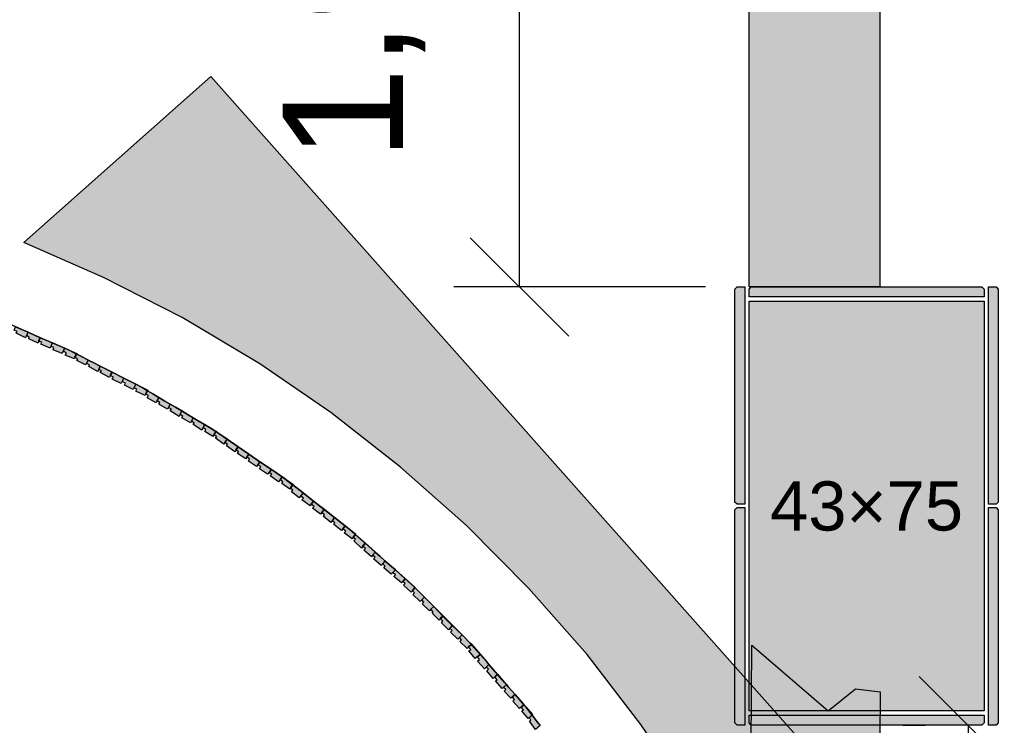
# Model space of a CAD drawing. Header units: millimetres. Extents: x -9985 to 240895, y -184894 to 39395.
# Tile 138 of 164: x 142700 to 144502, y 6218 to 7510. Entities that reach past the tile are written whole.
import ezdxf
from ezdxf.enums import TextEntityAlignment as Align

# ---------------------------------------------------------------- set-up
doc = ezdxf.new("R2010")
doc.units = ezdxf.units.MM
for name, color, linetype in [('A-MURI-ESISTENTI', 7, 'Continuous'), ('A-MURI-NUOVI', 40, 'Continuous'), ('A-PILASTRI', 8, 'Continuous'), ('A-QUOTE', 30, 'Continuous'), ('A-QUOTE-MURI-NUOVI', 34, 'Continuous'), ('A-QUOTE-PILASTRI', 7, 'Continuous')]:
    doc.layers.add(name, color=color, linetype=linetype)
doc.styles.add('VISIO', font='arial.ttf')
doc.dimstyles.new('VISIO-M', dxfattribs={"dimtxt": 220, "dimasz": 120, "dimexe": 120, "dimexo": 80, "dimgap": 60, "dimtad": 1, "dimlfac": 0.001, "dimtxsty": 'VISIO', "dimtsz": 90, "dimcen": 2.5, "dimclrd": 30, "dimclre": 30, "dimclrt": 30, "dimazin": 3, "dimtfac": 1, "dimtmove": 0, "dimatfit": 3, "dimarcsym": 0})

msp = doc.modelspace()

# ---------------------------------------------------------------- hatches: boundary and pattern name
at = {"layer": 'A-MURI-ESISTENTI'}
msp.add_hatch(color=7, dxfattribs=at).paths.add_polyline_path([(144270, 5565), (144150, 5575), (144035, 5630), (144040, 6365), (144180, 6245), (144230, 6285), (144275, 6280), (144270, 5565)])
at = {"layer": 'A-MURI-NUOVI'}
for points in [[(144035, 8918), (144274, 8918), (144274, 7021), (144035, 7021), (144035, 8918)], [(144121, 6200), (144134, 5776), (144101.631, 5822.452), (143980, 5997), (143950, 6048), (143928, 6086), (143837, 6220), (143739, 6348), (143632, 6469), (143518, 6584), (143397, 6691), (143270, 6791), (143140, 6880), (143137, 6882), (142998, 6965), (142854, 7038), (142708, 7102), (143050, 7406), (144121, 6200)], [(142749.111, 6923.455), (142738, 6928), (142716, 6938), (142693, 6948), (142680.5, 6953.682), (142749.111, 6923.455)], [(142694, 6936), (142696, 6939), (142690.5, 6941.75), (142693, 6948), (142716, 6938), (142713, 6932), (142711, 6928), (142694, 6936)], [(142738, 6928), (142735, 6922), (142735.529, 6921.824), (142734, 6918), (142717, 6926), (142718, 6929), (142713, 6932), (142716, 6938), (142738, 6928)], [(142735, 6922), (142738, 6928), (142735.529, 6921.824), (142735, 6922)], [(142739, 6916), (142741, 6920), (142735.529, 6921.824), (142738, 6928), (142749.111, 6923.455), (142759.883, 6918.709), (142756, 6909), (142739, 6916)], [(142760, 6919), (142759.883, 6918.709), (142749.111, 6923.455), (142760, 6919)], [(142782.805, 6908.61), (142780, 6903), (142778, 6899), (142762, 6906), (142763, 6910), (142758, 6912), (142759.913, 6918.696), (142782.805, 6908.61)], [(142759.883, 6918.709), (142760, 6919), (142759.913, 6918.696), (142759.883, 6918.709)], [(142783, 6909), (142782.805, 6908.61), (142759.913, 6918.696), (142760, 6919), (142783, 6909)], [(142804, 6896.5), (142801, 6892), (142802, 6891.5), (142801, 6889), (142784, 6896), (142786, 6900), (142780, 6903), (142782.805, 6908.61), (142791, 6905), (142804.616, 6898.041), (142804, 6896.5)], [(142782.805, 6908.61), (142783, 6909), (142805, 6899), (142804.616, 6898.041), (142791, 6905), (142782.805, 6908.61)], [(142801, 6892), (142804, 6896.5), (142802, 6891.5), (142801, 6892)], [(142805, 6886), (142807, 6889), (142802, 6891.5), (142804, 6896.5), (142804.923, 6897.884), (142817.25, 6891.583), (142826, 6887), (142821, 6878), (142805, 6886)], [(142804.923, 6897.884), (142804, 6896.5), (142804.616, 6898.041), (142804.923, 6897.884)], [(142804.923, 6897.884), (142805, 6898), (142817.25, 6891.583), (142804.923, 6897.884)], [(142826, 6887), (142817.25, 6891.583), (142836, 6882), (142826, 6887)], [(142847.947, 6875.894), (142845, 6870), (142843, 6866), (142827, 6875), (142828, 6878), (142823, 6881), (142826, 6887), (142836, 6882), (142847.947, 6875.894)], [(142848, 6876), (142847.947, 6875.894), (142836, 6882), (142848, 6876)], [(142869.812, 6864.718), (142866, 6859), (142866.8, 6858.6), (142865, 6855), (142848, 6864), (142850, 6867), (142845, 6870), (142847.947, 6875.894), (142869.812, 6864.718)], [(142870, 6865), (142869.812, 6864.718), (142847.947, 6875.894), (142848, 6876), (142870, 6865)], [(142866, 6859), (142869.812, 6864.718), (142869.85, 6864.699), (142866.8, 6858.6), (142866, 6859)], [(142870, 6852), (142872, 6856), (142866.8, 6858.6), (142869.85, 6864.699), (142890.956, 6853.912), (142888, 6848), (142886, 6844), (142870, 6852)], [(142869.812, 6864.718), (142870, 6865), (142869.85, 6864.699), (142869.812, 6864.718)], [(142891, 6854), (142890.956, 6853.912), (142869.85, 6864.699), (142870, 6865), (142891, 6854)], [(142888, 6848), (142890.956, 6853.912), (142912.858, 6842.717), (142908, 6833), (142892, 6841), (142894, 6845), (142888, 6848)], [(142890.956, 6853.912), (142891, 6854), (142913, 6843), (142912.858, 6842.717), (142890.956, 6853.912)], [(142934, 6831), (142931, 6825), (142931.385, 6824.769), (142930, 6822), (142913, 6830), (142915, 6834), (142910, 6836), (142912.875, 6842.708), (142926, 6836), (142934.476, 6830.953), (142934.389, 6830.778), (142934, 6831)], [(142913, 6843), (142912.875, 6842.708), (142912.858, 6842.717), (142913, 6843)], [(142912.875, 6842.708), (142913, 6843), (142935, 6832), (142934.476, 6830.953), (142926, 6836), (142912.875, 6842.708)], [(142931, 6825), (142934, 6831), (142934.389, 6830.778), (142931.385, 6824.769), (142931, 6825)], [(142934, 6818), (142936, 6822), (142931.385, 6824.769), (142934.389, 6830.778), (142943.864, 6825.364), (142954.897, 6818.794), (142952, 6813), (142950, 6809), (142934, 6818)], [(142943.864, 6825.364), (142934.389, 6830.778), (142934.476, 6830.953), (142943.864, 6825.364)], [(142955, 6819), (142954.897, 6818.794), (142943.864, 6825.364), (142955, 6819)], [(142952, 6813), (142954.897, 6818.794), (142966.308, 6812), (142976, 6806), (142971, 6797), (142955, 6806), (142957, 6809), (142952, 6813)], [(142954.897, 6818.794), (142955, 6819), (142966.308, 6812), (142954.897, 6818.794)], [(142985.545, 6800.545), (142976, 6806), (142966.308, 6812), (142985.545, 6800.545)], [(142996.894, 6793.788), (142994, 6788), (142992, 6784), (142976, 6794), (142978, 6797), (142973, 6800), (142976, 6806), (142985.545, 6800.545), (142996.894, 6793.788)], [(142997, 6794), (142996.894, 6793.788), (142985.545, 6800.545), (142997, 6794)], [(142997, 6781), (142999, 6784), (142994, 6788), (142996.894, 6793.788), (143008.631, 6786.8), (143018, 6781), (143013, 6772), (142997, 6781)], [(142996.894, 6793.788), (142997, 6794), (143008.631, 6786.8), (142996.894, 6793.788)], [(143027.227, 6775.727), (143018, 6781), (143008.631, 6786.8), (143027.227, 6775.727)], [(143018, 6769), (143020, 6772), (143015, 6775), (143018, 6781), (143027.227, 6775.727), (143038.891, 6768.782), (143036, 6763), (143034, 6759), (143018, 6769)], [(143039, 6769), (143038.891, 6768.782), (143027.227, 6775.727), (143039, 6769)], [(143036, 6763), (143038.891, 6768.782), (143050.954, 6761.6), (143059.25, 6756.464), (143059.978, 6755.967), (143056, 6750), (143054, 6747), (143039, 6756), (143041, 6760), (143036, 6763)], [(143038.891, 6768.782), (143039, 6769), (143050.954, 6761.6), (143038.891, 6768.782)], [(143059.25, 6756.464), (143050.954, 6761.6), (143057, 6758), (143059.25, 6756.464)], [(143059, 6744), (143061, 6747), (143056, 6750), (143059.978, 6755.967), (143062.727, 6754.091), (143080, 6742), (143076, 6736), (143074, 6733), (143059, 6744)], [(143060, 6756), (143059.978, 6755.967), (143059.25, 6756.464), (143060, 6756)], [(143059.978, 6755.967), (143060, 6756), (143062.727, 6754.091), (143059.978, 6755.967)], [(143080, 6742), (143062.727, 6754.091), (143120, 6715), (143100, 6728), (143080, 6742)], [(143076, 6736), (143080, 6742), (143100, 6728), (143096, 6723), (143096.435, 6722.652), (143094, 6719), (143079, 6730), (143081, 6733), (143076, 6736)], [(143096, 6723), (143100, 6728), (143096.435, 6722.652), (143096, 6723)], [(143099, 6716), (143101, 6719), (143096.435, 6722.652), (143100, 6728), (143120, 6715), (143116, 6709), (143114, 6706), (143099, 6716)], [(143140, 6701), (143136, 6695), (143134, 6692), (143119, 6702), (143121, 6706), (143116, 6709), (143120, 6715), (143140, 6701)], [(143185.25, 6670.238), (143181, 6673), (143161, 6687), (143140, 6701), (143120, 6715), (143183, 6672), (143185.25, 6670.238)], [(143139, 6688), (143142, 6692), (143136, 6695), (143140, 6701), (143161, 6687), (143154, 6678), (143139, 6688)], [(143181, 6673), (143177, 6668), (143177.068, 6667.945), (143174, 6664), (143159, 6675), (143162, 6678), (143157, 6681), (143161, 6687), (143181, 6673)], [(143177, 6668), (143181, 6673), (143177.068, 6667.945), (143177, 6668)], [(143180, 6661), (143182, 6664), (143177.068, 6667.945), (143181, 6673), (143185.25, 6670.238), (143199.861, 6658.792), (143196, 6653), (143196.2, 6652.8), (143195, 6651), (143180, 6661)], [(143201, 6660), (143200.218, 6658.828), (143200, 6659), (143199.861, 6658.792), (143185.25, 6670.238), (143201, 6660)], [(143200.08, 6658.62), (143196.2, 6652.8), (143196, 6653), (143199.861, 6658.792), (143200.08, 6658.62)], [(143196.2, 6652.8), (143200.08, 6658.62), (143218.903, 6643.876), (143212, 6635), (143198, 6646), (143200, 6649), (143196.2, 6652.8)], [(143200.218, 6658.828), (143200.08, 6658.62), (143199.861, 6658.792), (143200, 6659), (143200.218, 6658.828)], [(143200.08, 6658.62), (143200.218, 6658.828), (143219, 6644), (143218.903, 6643.876), (143200.08, 6658.62)], [(143217, 6631), (143220, 6634), (143215, 6638), (143218.912, 6643.869), (143237.964, 6628.945), (143234, 6623), (143232, 6620), (143217, 6631)], [(143219, 6644), (143218.912, 6643.869), (143218.903, 6643.876), (143219, 6644)], [(143218.912, 6643.869), (143219, 6644), (143238, 6629), (143237.964, 6628.945), (143218.912, 6643.869)], [(143234, 6623), (143237.964, 6628.945), (143257.622, 6613.546), (143253, 6608), (143253.205, 6607.836), (143251, 6605), (143236, 6616), (143239, 6619), (143234, 6623)], [(143237.964, 6628.945), (143238, 6629), (143258, 6614), (143257.622, 6613.546), (143237.964, 6628.945)], [(143257.638, 6613.534), (143253.205, 6607.836), (143253, 6608), (143257.622, 6613.546), (143257.638, 6613.534)], [(143253.205, 6607.836), (143257.638, 6613.534), (143276.694, 6598.606), (143270, 6590), (143256, 6601), (143258, 6604), (143253.205, 6607.836)], [(143258, 6614), (143257.638, 6613.534), (143257.622, 6613.546), (143258, 6614)], [(143257.638, 6613.534), (143258, 6614), (143277, 6599), (143276.694, 6598.606), (143257.638, 6613.534)], [(143275, 6586), (143277, 6589), (143273, 6593), (143276.723, 6598.584), (143295.75, 6583.679), (143289, 6575), (143275, 6586)], [(143277, 6599), (143276.723, 6598.584), (143276.694, 6598.606), (143277, 6599)], [(143276.723, 6598.584), (143277, 6599), (143296, 6584), (143295.75, 6583.679), (143276.723, 6598.584)], [(143313, 6566), (143310, 6563), (143310.652, 6562.478), (143309, 6560), (143294, 6571), (143297, 6574), (143292, 6578), (143295.774, 6583.661), (143303, 6578), (143314.316, 6567.974), (143313, 6566)], [(143295.75, 6583.679), (143296, 6584), (143295.774, 6583.661), (143295.75, 6583.679)], [(143295.774, 6583.661), (143296, 6584), (143315, 6569), (143314.316, 6567.974), (143303, 6578), (143295.774, 6583.661)], [(143310, 6563), (143313, 6566), (143310.652, 6562.478), (143310, 6563)], [(143312, 6556), (143315, 6559), (143310.652, 6562.478), (143313, 6566), (143314.665, 6567.665), (143332.722, 6551.667), (143328, 6546), (143328.205, 6545.836), (143326, 6543), (143312, 6556)], [(143314.665, 6567.665), (143313, 6566), (143314.316, 6567.974), (143314.665, 6567.665)], [(143314.665, 6567.665), (143315, 6568), (143333, 6552), (143332.722, 6551.667), (143314.665, 6567.665)], [(143332.733, 6551.657), (143328.205, 6545.836), (143328, 6546), (143332.722, 6551.667), (143332.733, 6551.657)], [(143328.205, 6545.836), (143332.733, 6551.657), (143350.748, 6535.697), (143346, 6530), (143346.205, 6529.836), (143344, 6527), (143330, 6539), (143333, 6542), (143328.205, 6545.836)], [(143333, 6552), (143332.733, 6551.657), (143332.722, 6551.667), (143333, 6552)], [(143332.733, 6551.657), (143333, 6552), (143351, 6536), (143350.748, 6535.697), (143332.733, 6551.657)], [(143346, 6530), (143350.748, 6535.697), (143350.758, 6535.688), (143346.205, 6529.836), (143346, 6530)], [(143348, 6523), (143351, 6526), (143346.205, 6529.836), (143350.758, 6535.688), (143360, 6527.5), (143369, 6519), (143362, 6511), (143348, 6523)], [(143350.748, 6535.697), (143351, 6536), (143350.758, 6535.688), (143350.748, 6535.697)], [(143351, 6536), (143360, 6527.5), (143350.758, 6535.688), (143351, 6536)], [(143381, 6508.895), (143369, 6519), (143360, 6527.5), (143381, 6508.895)], [(143367, 6507), (143369, 6510), (143365, 6514), (143369, 6519), (143381, 6508.895), (143387.837, 6502.837), (143383, 6498), (143380, 6495), (143367, 6507)], [(143388, 6503), (143387.837, 6502.837), (143381, 6508.895), (143388, 6503)], [(143383, 6498), (143387.837, 6502.837), (143405.865, 6486.865), (143401, 6482), (143401.368, 6481.706), (143399, 6479), (143385, 6491), (143388, 6494), (143383, 6498)], [(143387.837, 6502.837), (143388, 6503), (143406, 6487), (143405.865, 6486.865), (143387.837, 6502.837)], [(143401, 6482), (143405.865, 6486.865), (143405.875, 6486.857), (143401.368, 6481.706), (143401, 6482)], [(143420.5, 6466.5), (143419, 6465), (143419.188, 6464.812), (143417, 6462), (143403, 6475), (143406, 6478), (143401.368, 6481.706), (143405.875, 6486.857), (143417, 6477), (143423.562, 6470.438), (143420.5, 6466.5)], [(143405.865, 6486.865), (143406, 6487), (143405.875, 6486.857), (143405.865, 6486.865)], [(143424, 6471), (143423.562, 6470.438), (143417, 6477), (143405.875, 6486.857), (143406, 6487), (143424, 6471)], [(143441, 6453), (143436, 6448), (143433, 6445), (143420, 6458), (143423, 6461), (143419.188, 6464.812), (143420.5, 6466.5), (143424, 6470), (143441, 6453)], [(143424, 6470), (143420.5, 6466.5), (143423.562, 6470.438), (143424, 6470)], [(143419, 6465), (143420.5, 6466.5), (143419.188, 6464.812), (143419, 6465)], [(143437, 6441), (143440, 6444), (143436, 6448), (143441, 6453), (143458, 6436), (143453, 6431), (143450, 6428), (143437, 6441)], [(143475, 6418), (143470, 6414), (143470.5, 6413.5), (143468, 6411), (143455, 6424), (143457, 6426), (143453, 6431), (143458, 6436), (143475, 6418)], [(143492, 6401), (143475, 6418), (143458, 6436), (143510, 6384), (143492, 6401)], [(143470, 6414), (143475, 6418), (143470.5, 6413.5), (143470, 6414)], [(143472, 6406), (143475, 6409), (143470.5, 6413.5), (143475, 6418), (143492, 6401), (143485, 6393), (143472, 6406)], [(143510, 6384), (143505, 6379), (143502, 6376), (143489, 6389), (143492, 6392), (143488, 6396), (143492, 6401), (143510, 6384)], [(143506, 6372), (143509, 6375), (143505, 6379), (143510, 6384), (143525, 6369), (143526.86, 6366.86), (143524, 6364), (143521, 6362), (143521.5, 6361.5), (143519, 6359), (143506, 6372)], [(143524, 6364), (143521.5, 6361.5), (143521, 6362), (143524, 6364)], [(143521.5, 6361.5), (143524, 6364), (143527, 6366), (143543, 6348), (143534, 6341), (143522, 6355), (143526, 6357), (143521.5, 6361.5)], [(143555, 6334.5), (143543, 6348), (143527, 6366), (143524, 6364), (143526.86, 6366.86), (143555, 6334.5)], [(143527, 6367), (143526.86, 6366.86), (143525, 6369), (143527, 6367)], [(143558.953, 6329.953), (143554, 6325), (143551, 6322), (143538, 6336), (143542, 6339), (143538, 6344), (143543, 6348), (143555, 6334.5), (143558.953, 6329.953)], [(143555, 6318), (143558, 6321), (143554, 6325), (143558.953, 6329.953), (143574.767, 6311.767), (143570, 6307), (143567, 6304), (143555, 6318)], [(143559, 6330), (143558.953, 6329.953), (143555, 6334.5), (143559, 6330)], [(143558.953, 6329.953), (143559, 6330), (143575, 6312), (143574.767, 6311.767), (143558.953, 6329.953)], [(143570, 6307), (143574.767, 6311.767), (143588.333, 6296.167), (143591, 6293), (143583, 6286), (143571, 6300), (143574, 6302), (143570, 6307)], [(143574.767, 6311.767), (143575, 6312), (143588.333, 6296.167), (143574.767, 6311.767)], [(143587, 6281), (143590, 6284), (143586, 6288), (143591, 6293), (143595, 6288.5), (143606.852, 6274.87), (143599, 6268), (143587, 6281)], [(143591, 6293), (143588.333, 6296.167), (143595, 6288.5), (143591, 6293)], [(143607, 6275), (143606.852, 6274.87), (143595, 6288.5), (143607, 6275)], [(143603, 6263), (143606, 6266), (143602, 6270), (143606.86, 6274.86), (143615, 6265.5), (143623, 6256), (143618, 6252), (143618.176, 6251.779), (143615, 6249), (143603, 6263)], [(143606.852, 6274.87), (143607, 6275), (143606.86, 6274.86), (143606.852, 6274.87)], [(143606.86, 6274.86), (143607, 6275), (143615, 6265.5), (143606.86, 6274.86)], [(143623, 6256), (143615, 6265.5), (143625, 6254), (143626.512, 6252.049), (143623, 6256)], [(143623, 6256), (143618.176, 6251.779), (143618, 6252), (143623, 6256)], [(143618.176, 6251.779), (143623, 6256), (143626.512, 6252.049), (143638.047, 6237.166), (143636.333, 6235.667), (143633, 6233), (143633.098, 6232.836), (143631, 6231), (143619, 6245), (143622, 6247), (143618.176, 6251.779)], [(143639, 6238), (143638.047, 6237.166), (143626.512, 6252.049), (143639, 6238)], [(143633.098, 6232.836), (143636.333, 6235.667), (143638, 6237), (143647.545, 6224.909), (143652.938, 6217.951), (143644, 6211), (143633, 6226), (143636, 6228), (143633.098, 6232.836)], [(143636.333, 6235.667), (143633.098, 6232.836), (143633, 6233), (143636.333, 6235.667)], [(143636.333, 6235.667), (143638.047, 6237.166), (143647.545, 6224.909), (143638, 6237), (143636.333, 6235.667)], [(143653, 6218), (143652.938, 6217.951), (143647.545, 6224.909), (143653, 6218)]]:
    msp.add_hatch(color=40, dxfattribs=at).paths.add_polyline_path(points)
at = {"layer": 'A-PILASTRI'}
for points in [[(144027, 7021), (144027, 6623), (144013, 6623), (144009, 6627), (144009, 7017), (144013, 7021), (144027, 7021)], [(144465, 7003), (144035, 7003), (144035, 7017), (144039, 7021), (144461, 7021), (144465, 7017), (144465, 7003)], [(144473, 6623), (144473, 7021), (144487, 7021), (144491, 7017), (144491, 6627), (144487, 6623), (144473, 6623)], [(144465, 6995), (144465, 6245), (144035, 6245), (144035, 6995), (144465, 6995)], [(144027, 6617), (144027, 6219), (144013, 6219), (144009, 6223), (144009, 6613), (144013, 6617), (144027, 6617)], [(144473, 6219), (144473, 6617), (144487, 6617), (144491, 6613), (144491, 6223), (144487, 6219), (144473, 6219)], [(144035, 6237), (144465, 6237), (144465, 6223), (144461, 6219), (144039, 6219), (144035, 6223), (144035, 6237)]]:
    msp.add_hatch(color=8, dxfattribs=at).paths.add_polyline_path(points)

# ---------------------------------------------------------------- linework, layer by layer
at = {"layer": 'A-MURI-ESISTENTI'}
msp.add_lwpolyline([(144270, 5565), (144150, 5575), (144035, 5630), (144040, 6365), (144180, 6245), (144230, 6285), (144275, 6280), (144270, 5565)], close=True, dxfattribs=at)
at = {"layer": 'A-MURI-NUOVI'}
for points in [[(144035, 8918), (144274, 8918), (144274, 7021), (144035, 7021), (144035, 8918)], [(144121, 6200), (144134, 5776), (144101.631, 5822.452), (143980, 5997), (143950, 6048), (143928, 6086), (143837, 6220), (143739, 6348), (143632, 6469), (143518, 6584), (143397, 6691), (143270, 6791), (143140, 6880), (143137, 6882), (142998, 6965), (142854, 7038), (142708, 7102), (143050, 7406), (144121, 6200)], [(142749.111, 6923.455), (142738, 6928), (142716, 6938), (142693, 6948), (142680.5, 6953.682), (142749.111, 6923.455)], [(142694, 6936), (142696, 6939), (142690.5, 6941.75), (142693, 6948), (142716, 6938), (142713, 6932), (142711, 6928), (142694, 6936)], [(142738, 6928), (142735, 6922), (142735.529, 6921.824), (142734, 6918), (142717, 6926), (142718, 6929), (142713, 6932), (142716, 6938), (142738, 6928)], [(142735, 6922), (142738, 6928), (142735.529, 6921.824), (142735, 6922)], [(142739, 6916), (142741, 6920), (142735.529, 6921.824), (142738, 6928), (142749.111, 6923.455), (142759.883, 6918.709), (142756, 6909), (142739, 6916)], [(142760, 6919), (142759.883, 6918.709), (142749.111, 6923.455), (142760, 6919)], [(142782.805, 6908.61), (142780, 6903), (142778, 6899), (142762, 6906), (142763, 6910), (142758, 6912), (142759.913, 6918.696), (142782.805, 6908.61)], [(142759.883, 6918.709), (142760, 6919), (142759.913, 6918.696), (142759.883, 6918.709)], [(142783, 6909), (142782.805, 6908.61), (142759.913, 6918.696), (142760, 6919), (142783, 6909)], [(142804, 6896.5), (142801, 6892), (142802, 6891.5), (142801, 6889), (142784, 6896), (142786, 6900), (142780, 6903), (142782.805, 6908.61), (142791, 6905), (142804.616, 6898.041), (142804, 6896.5)], [(142782.805, 6908.61), (142783, 6909), (142805, 6899), (142804.616, 6898.041), (142791, 6905), (142782.805, 6908.61)], [(142801, 6892), (142804, 6896.5), (142802, 6891.5), (142801, 6892)], [(142805, 6886), (142807, 6889), (142802, 6891.5), (142804, 6896.5), (142804.923, 6897.884), (142817.25, 6891.583), (142826, 6887), (142821, 6878), (142805, 6886)], [(142804.923, 6897.884), (142804, 6896.5), (142804.616, 6898.041), (142804.923, 6897.884)], [(142804.923, 6897.884), (142805, 6898), (142817.25, 6891.583), (142804.923, 6897.884)], [(142826, 6887), (142817.25, 6891.583), (142836, 6882), (142826, 6887)], [(142847.947, 6875.894), (142845, 6870), (142843, 6866), (142827, 6875), (142828, 6878), (142823, 6881), (142826, 6887), (142836, 6882), (142847.947, 6875.894)], [(142848, 6876), (142847.947, 6875.894), (142836, 6882), (142848, 6876)], [(142869.812, 6864.718), (142866, 6859), (142866.8, 6858.6), (142865, 6855), (142848, 6864), (142850, 6867), (142845, 6870), (142847.947, 6875.894), (142869.812, 6864.718)], [(142870, 6865), (142869.812, 6864.718), (142847.947, 6875.894), (142848, 6876), (142870, 6865)], [(142866, 6859), (142869.812, 6864.718), (142869.85, 6864.699), (142866.8, 6858.6), (142866, 6859)], [(142870, 6852), (142872, 6856), (142866.8, 6858.6), (142869.85, 6864.699), (142890.956, 6853.912), (142888, 6848), (142886, 6844), (142870, 6852)], [(142869.812, 6864.718), (142870, 6865), (142869.85, 6864.699), (142869.812, 6864.718)], [(142891, 6854), (142890.956, 6853.912), (142869.85, 6864.699), (142870, 6865), (142891, 6854)], [(142888, 6848), (142890.956, 6853.912), (142912.858, 6842.717), (142908, 6833), (142892, 6841), (142894, 6845), (142888, 6848)], [(142890.956, 6853.912), (142891, 6854), (142913, 6843), (142912.858, 6842.717), (142890.956, 6853.912)], [(142934, 6831), (142931, 6825), (142931.385, 6824.769), (142930, 6822), (142913, 6830), (142915, 6834), (142910, 6836), (142912.875, 6842.708), (142926, 6836), (142934.476, 6830.953), (142934.389, 6830.778), (142934, 6831)], [(142913, 6843), (142912.875, 6842.708), (142912.858, 6842.717), (142913, 6843)], [(142912.875, 6842.708), (142913, 6843), (142935, 6832), (142934.476, 6830.953), (142926, 6836), (142912.875, 6842.708)], [(142931, 6825), (142934, 6831), (142934.389, 6830.778), (142931.385, 6824.769), (142931, 6825)], [(142934, 6818), (142936, 6822), (142931.385, 6824.769), (142934.389, 6830.778), (142943.864, 6825.364), (142954.897, 6818.794), (142952, 6813), (142950, 6809), (142934, 6818)], [(142943.864, 6825.364), (142934.389, 6830.778), (142934.476, 6830.953), (142943.864, 6825.364)], [(142955, 6819), (142954.897, 6818.794), (142943.864, 6825.364), (142955, 6819)], [(142952, 6813), (142954.897, 6818.794), (142966.308, 6812), (142976, 6806), (142971, 6797), (142955, 6806), (142957, 6809), (142952, 6813)], [(142954.897, 6818.794), (142955, 6819), (142966.308, 6812), (142954.897, 6818.794)], [(142985.545, 6800.545), (142976, 6806), (142966.308, 6812), (142985.545, 6800.545)], [(142996.894, 6793.788), (142994, 6788), (142992, 6784), (142976, 6794), (142978, 6797), (142973, 6800), (142976, 6806), (142985.545, 6800.545), (142996.894, 6793.788)], [(142997, 6794), (142996.894, 6793.788), (142985.545, 6800.545), (142997, 6794)], [(142997, 6781), (142999, 6784), (142994, 6788), (142996.894, 6793.788), (143008.631, 6786.8), (143018, 6781), (143013, 6772), (142997, 6781)], [(142996.894, 6793.788), (142997, 6794), (143008.631, 6786.8), (142996.894, 6793.788)], [(143027.227, 6775.727), (143018, 6781), (143008.631, 6786.8), (143027.227, 6775.727)], [(143018, 6769), (143020, 6772), (143015, 6775), (143018, 6781), (143027.227, 6775.727), (143038.891, 6768.782), (143036, 6763), (143034, 6759), (143018, 6769)], [(143039, 6769), (143038.891, 6768.782), (143027.227, 6775.727), (143039, 6769)], [(143036, 6763), (143038.891, 6768.782), (143050.954, 6761.6), (143059.25, 6756.464), (143059.978, 6755.967), (143056, 6750), (143054, 6747), (143039, 6756), (143041, 6760), (143036, 6763)], [(143038.891, 6768.782), (143039, 6769), (143050.954, 6761.6), (143038.891, 6768.782)], [(143059.25, 6756.464), (143050.954, 6761.6), (143057, 6758), (143059.25, 6756.464)], [(143059, 6744), (143061, 6747), (143056, 6750), (143059.978, 6755.967), (143062.727, 6754.091), (143080, 6742), (143076, 6736), (143074, 6733), (143059, 6744)], [(143060, 6756), (143059.978, 6755.967), (143059.25, 6756.464), (143060, 6756)], [(143059.978, 6755.967), (143060, 6756), (143062.727, 6754.091), (143059.978, 6755.967)], [(143080, 6742), (143062.727, 6754.091), (143120, 6715), (143100, 6728), (143080, 6742)], [(143076, 6736), (143080, 6742), (143100, 6728), (143096, 6723), (143096.435, 6722.652), (143094, 6719), (143079, 6730), (143081, 6733), (143076, 6736)], [(143096, 6723), (143100, 6728), (143096.435, 6722.652), (143096, 6723)], [(143099, 6716), (143101, 6719), (143096.435, 6722.652), (143100, 6728), (143120, 6715), (143116, 6709), (143114, 6706), (143099, 6716)], [(143140, 6701), (143136, 6695), (143134, 6692), (143119, 6702), (143121, 6706), (143116, 6709), (143120, 6715), (143140, 6701)], [(143185.25, 6670.238), (143181, 6673), (143161, 6687), (143140, 6701), (143120, 6715), (143183, 6672), (143185.25, 6670.238)], [(143139, 6688), (143142, 6692), (143136, 6695), (143140, 6701), (143161, 6687), (143154, 6678), (143139, 6688)], [(143181, 6673), (143177, 6668), (143177.068, 6667.945), (143174, 6664), (143159, 6675), (143162, 6678), (143157, 6681), (143161, 6687), (143181, 6673)], [(143177, 6668), (143181, 6673), (143177.068, 6667.945), (143177, 6668)], [(143180, 6661), (143182, 6664), (143177.068, 6667.945), (143181, 6673), (143185.25, 6670.238), (143199.861, 6658.792), (143196, 6653), (143196.2, 6652.8), (143195, 6651), (143180, 6661)], [(143201, 6660), (143200.218, 6658.828), (143200, 6659), (143199.861, 6658.792), (143185.25, 6670.238), (143201, 6660)], [(143200.08, 6658.62), (143196.2, 6652.8), (143196, 6653), (143199.861, 6658.792), (143200.08, 6658.62)], [(143196.2, 6652.8), (143200.08, 6658.62), (143218.903, 6643.876), (143212, 6635), (143198, 6646), (143200, 6649), (143196.2, 6652.8)], [(143200.218, 6658.828), (143200.08, 6658.62), (143199.861, 6658.792), (143200, 6659), (143200.218, 6658.828)], [(143200.08, 6658.62), (143200.218, 6658.828), (143219, 6644), (143218.903, 6643.876), (143200.08, 6658.62)], [(143217, 6631), (143220, 6634), (143215, 6638), (143218.912, 6643.869), (143237.964, 6628.945), (143234, 6623), (143232, 6620), (143217, 6631)], [(143219, 6644), (143218.912, 6643.869), (143218.903, 6643.876), (143219, 6644)], [(143218.912, 6643.869), (143219, 6644), (143238, 6629), (143237.964, 6628.945), (143218.912, 6643.869)], [(143234, 6623), (143237.964, 6628.945), (143257.622, 6613.546), (143253, 6608), (143253.205, 6607.836), (143251, 6605), (143236, 6616), (143239, 6619), (143234, 6623)], [(143237.964, 6628.945), (143238, 6629), (143258, 6614), (143257.622, 6613.546), (143237.964, 6628.945)], [(143257.638, 6613.534), (143253.205, 6607.836), (143253, 6608), (143257.622, 6613.546), (143257.638, 6613.534)], [(143253.205, 6607.836), (143257.638, 6613.534), (143276.694, 6598.606), (143270, 6590), (143256, 6601), (143258, 6604), (143253.205, 6607.836)], [(143258, 6614), (143257.638, 6613.534), (143257.622, 6613.546), (143258, 6614)], [(143257.638, 6613.534), (143258, 6614), (143277, 6599), (143276.694, 6598.606), (143257.638, 6613.534)], [(143275, 6586), (143277, 6589), (143273, 6593), (143276.723, 6598.584), (143295.75, 6583.679), (143289, 6575), (143275, 6586)], [(143277, 6599), (143276.723, 6598.584), (143276.694, 6598.606), (143277, 6599)], [(143276.723, 6598.584), (143277, 6599), (143296, 6584), (143295.75, 6583.679), (143276.723, 6598.584)], [(143313, 6566), (143310, 6563), (143310.652, 6562.478), (143309, 6560), (143294, 6571), (143297, 6574), (143292, 6578), (143295.774, 6583.661), (143303, 6578), (143314.316, 6567.974), (143313, 6566)], [(143295.75, 6583.679), (143296, 6584), (143295.774, 6583.661), (143295.75, 6583.679)], [(143295.774, 6583.661), (143296, 6584), (143315, 6569), (143314.316, 6567.974), (143303, 6578), (143295.774, 6583.661)], [(143310, 6563), (143313, 6566), (143310.652, 6562.478), (143310, 6563)], [(143312, 6556), (143315, 6559), (143310.652, 6562.478), (143313, 6566), (143314.665, 6567.665), (143332.722, 6551.667), (143328, 6546), (143328.205, 6545.836), (143326, 6543), (143312, 6556)], [(143314.665, 6567.665), (143313, 6566), (143314.316, 6567.974), (143314.665, 6567.665)], [(143314.665, 6567.665), (143315, 6568), (143333, 6552), (143332.722, 6551.667), (143314.665, 6567.665)], [(143332.733, 6551.657), (143328.205, 6545.836), (143328, 6546), (143332.722, 6551.667), (143332.733, 6551.657)], [(143328.205, 6545.836), (143332.733, 6551.657), (143350.748, 6535.697), (143346, 6530), (143346.205, 6529.836), (143344, 6527), (143330, 6539), (143333, 6542), (143328.205, 6545.836)], [(143333, 6552), (143332.733, 6551.657), (143332.722, 6551.667), (143333, 6552)], [(143332.733, 6551.657), (143333, 6552), (143351, 6536), (143350.748, 6535.697), (143332.733, 6551.657)], [(143346, 6530), (143350.748, 6535.697), (143350.758, 6535.688), (143346.205, 6529.836), (143346, 6530)], [(143348, 6523), (143351, 6526), (143346.205, 6529.836), (143350.758, 6535.688), (143360, 6527.5), (143369, 6519), (143362, 6511), (143348, 6523)], [(143350.748, 6535.697), (143351, 6536), (143350.758, 6535.688), (143350.748, 6535.697)], [(143351, 6536), (143360, 6527.5), (143350.758, 6535.688), (143351, 6536)], [(143381, 6508.895), (143369, 6519), (143360, 6527.5), (143381, 6508.895)], [(143367, 6507), (143369, 6510), (143365, 6514), (143369, 6519), (143381, 6508.895), (143387.837, 6502.837), (143383, 6498), (143380, 6495), (143367, 6507)], [(143388, 6503), (143387.837, 6502.837), (143381, 6508.895), (143388, 6503)], [(143383, 6498), (143387.837, 6502.837), (143405.865, 6486.865), (143401, 6482), (143401.368, 6481.706), (143399, 6479), (143385, 6491), (143388, 6494), (143383, 6498)], [(143387.837, 6502.837), (143388, 6503), (143406, 6487), (143405.865, 6486.865), (143387.837, 6502.837)], [(143401, 6482), (143405.865, 6486.865), (143405.875, 6486.857), (143401.368, 6481.706), (143401, 6482)], [(143420.5, 6466.5), (143419, 6465), (143419.188, 6464.812), (143417, 6462), (143403, 6475), (143406, 6478), (143401.368, 6481.706), (143405.875, 6486.857), (143417, 6477), (143423.562, 6470.438), (143420.5, 6466.5)], [(143405.865, 6486.865), (143406, 6487), (143405.875, 6486.857), (143405.865, 6486.865)], [(143424, 6471), (143423.562, 6470.438), (143417, 6477), (143405.875, 6486.857), (143406, 6487), (143424, 6471)], [(143441, 6453), (143436, 6448), (143433, 6445), (143420, 6458), (143423, 6461), (143419.188, 6464.812), (143420.5, 6466.5), (143424, 6470), (143441, 6453)], [(143424, 6470), (143420.5, 6466.5), (143423.562, 6470.438), (143424, 6470)], [(143419, 6465), (143420.5, 6466.5), (143419.188, 6464.812), (143419, 6465)], [(143437, 6441), (143440, 6444), (143436, 6448), (143441, 6453), (143458, 6436), (143453, 6431), (143450, 6428), (143437, 6441)], [(143475, 6418), (143470, 6414), (143470.5, 6413.5), (143468, 6411), (143455, 6424), (143457, 6426), (143453, 6431), (143458, 6436), (143475, 6418)], [(143492, 6401), (143475, 6418), (143458, 6436), (143510, 6384), (143492, 6401)], [(143470, 6414), (143475, 6418), (143470.5, 6413.5), (143470, 6414)], [(143472, 6406), (143475, 6409), (143470.5, 6413.5), (143475, 6418), (143492, 6401), (143485, 6393), (143472, 6406)], [(143510, 6384), (143505, 6379), (143502, 6376), (143489, 6389), (143492, 6392), (143488, 6396), (143492, 6401), (143510, 6384)], [(143506, 6372), (143509, 6375), (143505, 6379), (143510, 6384), (143525, 6369), (143526.86, 6366.86), (143524, 6364), (143521, 6362), (143521.5, 6361.5), (143519, 6359), (143506, 6372)], [(143524, 6364), (143521.5, 6361.5), (143521, 6362), (143524, 6364)], [(143521.5, 6361.5), (143524, 6364), (143527, 6366), (143543, 6348), (143534, 6341), (143522, 6355), (143526, 6357), (143521.5, 6361.5)], [(143555, 6334.5), (143543, 6348), (143527, 6366), (143524, 6364), (143526.86, 6366.86), (143555, 6334.5)], [(143527, 6367), (143526.86, 6366.86), (143525, 6369), (143527, 6367)], [(143558.953, 6329.953), (143554, 6325), (143551, 6322), (143538, 6336), (143542, 6339), (143538, 6344), (143543, 6348), (143555, 6334.5), (143558.953, 6329.953)], [(143555, 6318), (143558, 6321), (143554, 6325), (143558.953, 6329.953), (143574.767, 6311.767), (143570, 6307), (143567, 6304), (143555, 6318)], [(143559, 6330), (143558.953, 6329.953), (143555, 6334.5), (143559, 6330)], [(143558.953, 6329.953), (143559, 6330), (143575, 6312), (143574.767, 6311.767), (143558.953, 6329.953)], [(143570, 6307), (143574.767, 6311.767), (143588.333, 6296.167), (143591, 6293), (143583, 6286), (143571, 6300), (143574, 6302), (143570, 6307)], [(143574.767, 6311.767), (143575, 6312), (143588.333, 6296.167), (143574.767, 6311.767)], [(143587, 6281), (143590, 6284), (143586, 6288), (143591, 6293), (143595, 6288.5), (143606.852, 6274.87), (143599, 6268), (143587, 6281)], [(143591, 6293), (143588.333, 6296.167), (143595, 6288.5), (143591, 6293)], [(143607, 6275), (143606.852, 6274.87), (143595, 6288.5), (143607, 6275)], [(143603, 6263), (143606, 6266), (143602, 6270), (143606.86, 6274.86), (143615, 6265.5), (143623, 6256), (143618, 6252), (143618.176, 6251.779), (143615, 6249), (143603, 6263)], [(143606.852, 6274.87), (143607, 6275), (143606.86, 6274.86), (143606.852, 6274.87)], [(143606.86, 6274.86), (143607, 6275), (143615, 6265.5), (143606.86, 6274.86)], [(143623, 6256), (143615, 6265.5), (143625, 6254), (143626.512, 6252.049), (143623, 6256)], [(143623, 6256), (143618.176, 6251.779), (143618, 6252), (143623, 6256)], [(143618.176, 6251.779), (143623, 6256), (143626.512, 6252.049), (143638.047, 6237.166), (143636.333, 6235.667), (143633, 6233), (143633.098, 6232.836), (143631, 6231), (143619, 6245), (143622, 6247), (143618.176, 6251.779)], [(143639, 6238), (143638.047, 6237.166), (143626.512, 6252.049), (143639, 6238)], [(143633.098, 6232.836), (143636.333, 6235.667), (143638, 6237), (143647.545, 6224.909), (143652.938, 6217.951), (143644, 6211), (143633, 6226), (143636, 6228), (143633.098, 6232.836)], [(143636.333, 6235.667), (143633.098, 6232.836), (143633, 6233), (143636.333, 6235.667)], [(143636.333, 6235.667), (143638.047, 6237.166), (143647.545, 6224.909), (143638, 6237), (143636.333, 6235.667)], [(143653, 6218), (143652.938, 6217.951), (143647.545, 6224.909), (143653, 6218)]]:
    msp.add_lwpolyline(points, close=True, dxfattribs=at)
at = {"layer": 'A-PILASTRI'}
for points in [[(144027, 7021), (144027, 6623), (144013, 6623), (144009, 6627), (144009, 7017), (144013, 7021), (144027, 7021)], [(144465, 7003), (144035, 7003), (144035, 7017), (144039, 7021), (144461, 7021), (144465, 7017), (144465, 7003)], [(144473, 6623), (144473, 7021), (144487, 7021), (144491, 7017), (144491, 6627), (144487, 6623), (144473, 6623)], [(144465, 6995), (144465, 6245), (144035, 6245), (144035, 6995), (144465, 6995)], [(144027, 6617), (144027, 6219), (144013, 6219), (144009, 6223), (144009, 6613), (144013, 6617), (144027, 6617)], [(144473, 6219), (144473, 6617), (144487, 6617), (144491, 6613), (144491, 6223), (144487, 6219), (144473, 6219)], [(144035, 6237), (144465, 6237), (144465, 6223), (144461, 6219), (144039, 6219), (144035, 6223), (144035, 6237)]]:
    msp.add_lwpolyline(points, close=True, dxfattribs=at)

# ---------------------------------------------------------------- texts
at = {"layer": 'A-QUOTE-PILASTRI', "style": 'VISIO'}
msp.add_text('43×75', height=90, dxfattribs=at).set_placement((144250, 6620), align=Align.MIDDLE_CENTER)

# ---------------------------------------------------------------- dimensions: what is measured, and where the dimension line sits
at = {"layer": 'A-QUOTE'}
msp.add_linear_dim(base=(144436.5, 3176), p1=(144437.5, 3176), p2=(144437.5, 6218), angle=90, dimstyle='VISIO-M', override={"dimclrd": 30, "dimclre": 30, "dimclrt": 30}, dxfattribs=at).render()
at = {"layer": 'A-QUOTE-MURI-NUOVI'}
msp.add_linear_dim(base=(143615, 7021), p1=(144035, 7021), p2=(144035, 8918), angle=90, text='<>  sp. 24', dimstyle='VISIO-M', override={"dimclrd": 34, "dimclre": 34, "dimclrt": 34}, dxfattribs=at).render()

doc.saveas('drawing.dxf')
